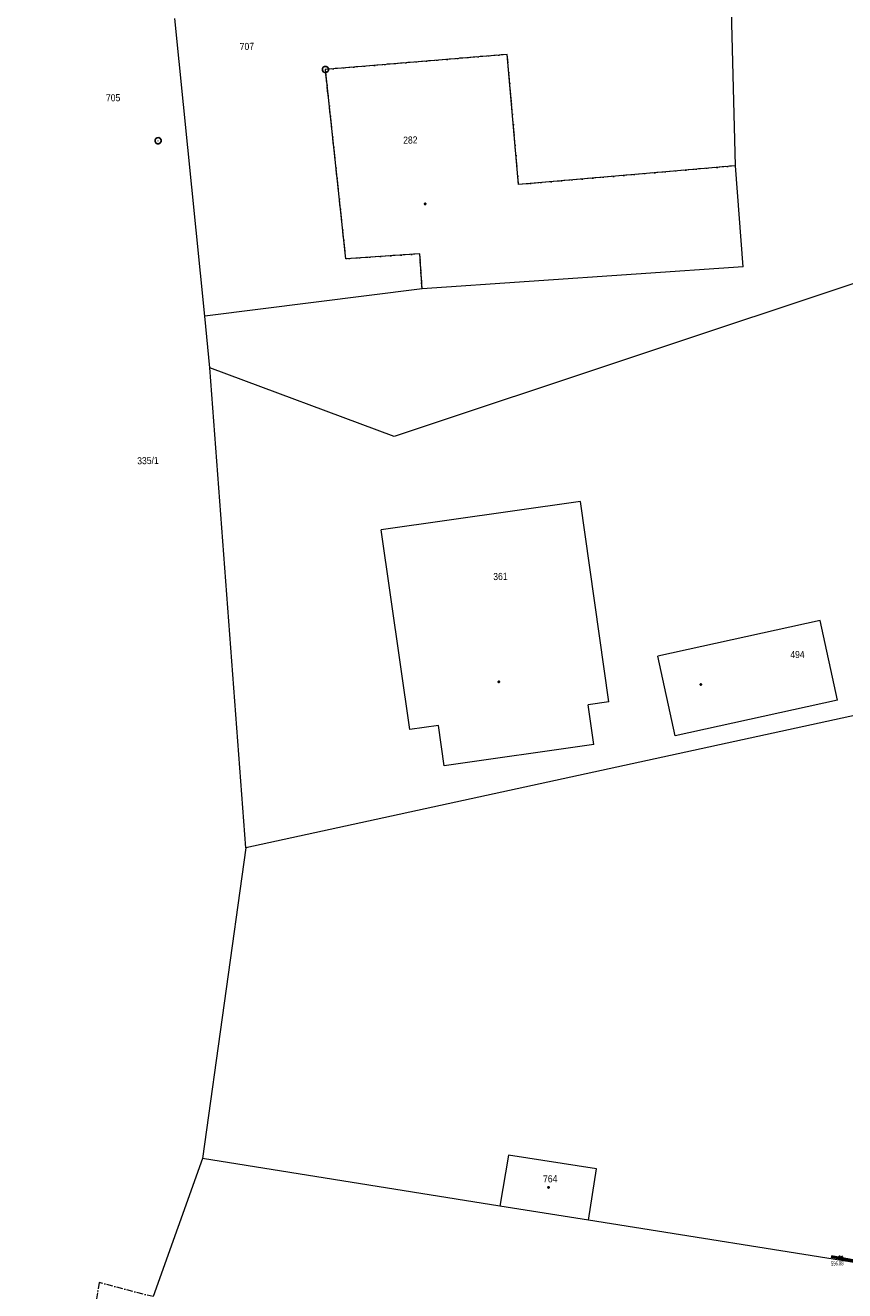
# Model space of a CAD drawing. Header units: millimetres. Extents: x -211955 to 157391, y -241491 to 94238.
# Tile 15 of 138: x -67018 to -27614, y -55968 to 4866. Entities that reach past the tile are written whole.
import ezdxf

# ---------------------------------------------------------------- set-up
doc = ezdxf.new("R2010")
doc.units = ezdxf.units.MM
doc.linetypes.add('Cerchovana_1', pattern=[500, 300, -100, 0, -100])
doc.layers.add('XR$1$PODKLAD_1', color=7, linetype='Continuous', lineweight=25)
doc.styles.add('ARIALNARROW', font='ARIALN.TTF')

# ---------------------------------------------------------------- blocks, each defined once
blk = doc.blocks.new('1$0100')
at = {"layer": 'XR$1$PODKLAD_1', "color": 7, "lineweight": 25}
blk.add_line((-50, 0), (50, 0), dxfattribs=at)
blk.add_lwpolyline([(190, 720), (530, 530), (720, 190), (720, -200), (530, -540), (190, -730), (-200, -730), (-540, -540), (-730, -200), (-730, 190), (-540, 530), (-200, 720), (190, 720)], close=True, dxfattribs=at)
blk = doc.blocks.new('$280')
at = {"layer": 'XR$1$PODKLAD_1', "color": 7, "lineweight": 25}
blk.add_lwpolyline([(0, 170), (100, 150), (150, 60), (170, 0), (150, -90), (70, -160), (0, -170), (-90, -140), (-150, -80), (-170, 0), (-150, 90), (-70, 160), (0, 170)], close=True, dxfattribs=at)

msp = doc.modelspace()

# ---------------------------------------------------------------- linework, layer by layer
at = {"layer": 'XR$1$PODKLAD_1', "color": 126, "linetype": 'Continuous', "lineweight": 13}
for p, q in [((-32857.822, -1885.817), (-33078.73, 6371.253)), ((-58389.682, -9108.983), (-59827.918, 5190.264)), ((-43841.311, 3468.608), (-52586.314, 2745.683)), ((-43298.917, -2790.051), (-43841.311, 3468.608)), ((-51604.464, -6363.129), (-52586.314, 2745.683)), ((-32857.822, -1885.817), (-43298.917, -2790.051)), ((-32489.683, -6738.298), (-32857.822, -1885.817)), ((-32489.683, -6738.298), (-32857.822, -1885.817)), ((-15241.697, -3567.825), (-49285.904, -14909.262)), ((-48049.409, -6116.584), (-51604.464, -6363.129)), ((-47938.323, -7804.382), (-48049.409, -6116.584)), ((-32489.683, -6738.298), (-47938.323, -7804.382)), ((-32489.683, -6738.298), (-47938.323, -7804.382)), ((-47938.323, -7804.382), (-58389.682, -9108.983)), ((-58138.929, -11603.622), (-58389.682, -9108.983)), ((-56407.154, -34678.326), (-58138.929, -11603.622)), ((-49285.904, -14909.262), (-58138.929, -11603.622)), ((-40327.29, -18032.279), (-49906.961, -19395.696)), ((-40327.29, -18032.279), (-49906.961, -19395.696)), ((-38952.904, -27651.695), (-40327.29, -18032.279)), ((-38952.904, -27651.695), (-40327.29, -18032.279)), ((-48523.064, -28994.874), (-49906.961, -19395.696)), ((-48523.064, -28994.874), (-49906.961, -19395.696)), ((-28794.718, -23753.457), (-36595.426, -25463.705)), ((-28794.718, -23753.457), (-36595.426, -25463.705)), ((-27961.534, -27574.321), (-28794.718, -23753.457)), ((-27961.534, -27574.321), (-28794.718, -23753.457)), ((-11322.176, -24878.793), (-56407.154, -34678.326)), ((-35762.242, -29284.57), (-36595.426, -25463.705)), ((-35762.242, -29284.57), (-36595.426, -25463.705)), ((-38952.904, -27651.695), (-39949.689, -27795.983)), ((-38952.904, -27651.695), (-39949.689, -27795.983)), ((-39673.056, -29709.821), (-39949.689, -27795.983)), ((-39673.056, -29709.821), (-39949.689, -27795.983)), ((-27961.534, -27574.321), (-35762.242, -29284.57)), ((-27961.534, -27574.321), (-35762.242, -29284.57)), ((-47147.364, -28801.355), (-48523.064, -28994.874)), ((-47147.364, -28801.355), (-48523.064, -28994.874)), ((-46870.244, -30735.186), (-47147.364, -28801.355)), ((-46870.244, -30735.186), (-47147.364, -28801.355)), ((-39673.056, -29709.821), (-46870.244, -30735.186)), ((-39673.056, -29709.821), (-46870.244, -30735.186)), ((-56407.154, -34678.326), (-58494.493, -49613.517)), ((-58494.493, -49613.517), (-60873.691, -56253.352)), ((-44194.735, -51896.369), (-58494.493, -49613.517)), ((-39937.017, -52573.006), (-44194.735, -51896.369)), ((-39937.017, -52573.006), (-44194.735, -51896.369)), ((-21068.173, -55584.937), (-39937.017, -52573.006))]:
    msp.add_line(p, q, dxfattribs=at)
at = {"layer": 'XR$1$PODKLAD_1', "color": 126, "linetype": 'Cerchovana_1', "lineweight": 13}
for p, q in [((-43841.311, 3468.608), (-52586.314, 2745.683)), ((-43298.917, -2790.051), (-43841.311, 3468.608)), ((-51604.464, -6363.129), (-52586.314, 2745.683)), ((-32857.822, -1885.817), (-43298.917, -2790.051)), ((-48049.409, -6116.584), (-51604.464, -6363.129)), ((-47938.323, -7804.382), (-48049.409, -6116.584)), ((-63460.931, -55576.083), (-69137.815, -89074.077)), ((-60873.691, -56253.352), (-63460.931, -55576.083))]:
    msp.add_line(p, q, dxfattribs=at)
at = {"layer": 'XR$1$PODKLAD_1', "color": 7, "linetype": 'Continuous', "lineweight": 50}
for p, q in [((-20935.779, -55681.745), (-28270.834, -54329.761)), ((-27818.778, -54408.788), (-27898.995, -54292.319)), ((-27702.308, -54328.571), (-27818.778, -54408.788))]:
    msp.add_line(p, q, dxfattribs=at)
at = {"layer": 'XR$1$PODKLAD_1', "color": 126, "linetype": 'Continuous', "lineweight": 13}
msp.add_lwpolyline([(-39937.017, -52573.006), (-39546.743, -50112.785), (-43783.98, -49455.656), (-44194.735, -51896.369)], dxfattribs=at)
msp.add_lwpolyline([(-39937.017, -52573.006), (-39546.743, -50112.785), (-43783.98, -49455.656), (-44194.735, -51896.369)], dxfattribs=at)

# ---------------------------------------------------------------- block references
at = {"layer": 'XR$1$PODKLAD_1', "color": 7, "linetype": 'Continuous', "lineweight": 25, "xscale": 0.2, "yscale": 0.2, "rotation": 181.3937829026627}
for name, p in [('1$0100', (-52586.314, 2745.683)), ('1$0100', (-60635.343, -681.113)), ('$280', (-47787.637, -3719.508)), ('$280', (-44247.858, -26690.203)), ('$280', (-34531.731, -26823.911)), ('$280', (-41855.865, -50999.214))]:
    msp.add_blockref(name, p, dxfattribs=at)

# ---------------------------------------------------------------- texts
at = {"layer": 'XR$1$PODKLAD_1', "color": 126, "linetype": 'Continuous', "lineweight": 35, "char_height": 340, "rotation": 1.3937829}
for s, insert, width, attachment_point in [('\\W0.91;707', (-56017.963, 3855.208), 941.16797, 6), ('\\W0.91;705', (-62449.855, 1388.031), 941.16797, 6), ('\\W0.91;282', (-48498.295, -823.27), 941.16797, 8), ('\\W0.91;335/1', (-61633.131, -16247.321), 1530.9338, 7), ('\\W0.91;361', (-44166.681, -21804.117), 941.16797, 8), ('\\W0.91;494', (-30227.404, -25566.175), 941.16797, 7), ('\\W0.91;764', (-41771.551, -50764.427), 941.16797, 8)]:
    msp.add_mtext(s, dxfattribs=dict(at, insert=insert, width=width, attachment_point=attachment_point))
at = {"layer": 'XR$1$PODKLAD_1', "color": 12, "linetype": 'Continuous', "lineweight": 18, "insert": (-27972.849, -54653.93), "char_height": 200, "width": 554.70854, "attachment_point": 5, "rotation": 1.3937829, "style": 'ARIALNARROW'}
msp.add_mtext('\\W0.69;556.88', dxfattribs=at)

doc.saveas('drawing.dxf')
